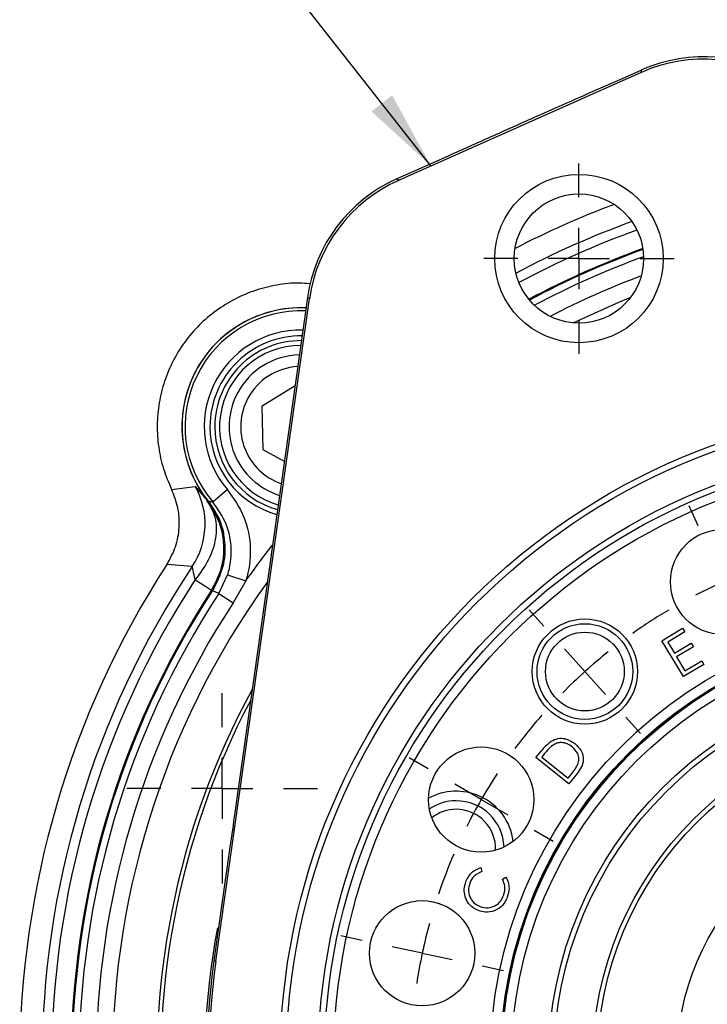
# Model space of a CAD drawing. Header units: inches. Extents: x 0.4 to 16.6, y 0.2 to 10.8.
# Tile 5 of 15: x 2.5 to 3.7, y 6.6 to 8.2. Entities that reach past the tile are written whole.
import ezdxf

# ---------------------------------------------------------------- set-up
doc = ezdxf.new("R2010")
doc.units = ezdxf.units.IN
doc.header["$MEASUREMENT"] = 0
doc.layers.add('SLD-0', color=7, linetype='Continuous', lineweight=25)
doc.dimstyles.new('SLDDIMSTYLE2', dxfattribs={"dimtxt": 0.18, "dimasz": 0.13, "dimexe": 0, "dimexo": 0.0625, "dimgap": 0, "dimtad": 0, "dimtih": 1, "dimtoh": 1, "dimdec": 0, "dimrnd": 1e-09, "dimzin": 0, "dimdsep": 46, "dimtxsty": 'Standard', "dimsah": 1, "dimcen": 0.09, "dimadec": 0, "dimazin": 0, "dimtfac": 0.13, "dimtdec": 0, "dimtofl": 0, "dimtmove": 0, "dimatfit": 3, "dimfxl": 0, "dimfrac": 2, "dimtolj": 1, "dimtzin": 0, "dimarcsym": 0})

# ---------------------------------------------------------------- blocks, each defined once
blk = doc.blocks.new('SW_CENTERMARKSYMBOL_20')
at = {"layer": 'SLD-0', "color": 0}
for p, q in [((0, 0.1), (0, 0.155475)), ((0, 0), (0, 0.05)), ((-0.1, 0), (-0.155475, 0)), ((0, 0), (-0.05, 0)), ((0, 0), (0, -0.05)), ((0, 0), (0.05, 0)), ((0.1, 0), (0.155475, 0)), ((0, -0.1), (0, -0.155475))]:
    blk.add_line(p, q, dxfattribs=at)
blk = doc.blocks.new('SW_CENTERMARKSYMBOL_21')
at = {"layer": 'SLD-0', "color": 0}
for p, q in [((0, 0.1), (0, 0.155475)), ((0, 0), (0, 0.05)), ((-0.1, 0), (-0.155475, 0)), ((0, 0), (-0.05, 0)), ((0, 0), (0, -0.05)), ((0, 0), (0.05, 0)), ((0.1, 0), (0.155475, 0)), ((0, -0.1), (0, -0.155475))]:
    blk.add_line(p, q, dxfattribs=at)
blk = doc.blocks.new('SW_CENTERMARKSYMBOL_24')
at = {"layer": 'SLD-0', "color": 0}
for p, q in [((-0.7398, 0.0914), (-0.7544, 0.1242)), ((-0.9915, -0.0721), (-1.0155, -0.0454)), ((-0.9246, -0.1464), (-0.958, -0.1093)), ((-0.9246, -0.1464), (-0.8911, -0.1836)), ((-0.8577, -0.2208), (-0.8336, -0.2475)), ((-1.1804, -0.3054), (-1.2115, -0.2874)), ((-1.0938, -0.3554), (-1.1371, -0.3304)), ((-1.0938, -0.3554), (-1.0505, -0.3804)), ((-1.0072, -0.4054), (-0.9761, -0.4234)), ((-1.2879, -0.5856), (-1.3231, -0.5781)), ((-1.1901, -0.6064), (-1.239, -0.596)), ((-1.1901, -0.6064), (-1.1412, -0.6168)), ((-1.0923, -0.6272), (-1.0572, -0.6347))]:
    blk.add_line(p, q, dxfattribs=at)
for start, end in [(114, 117.3336), (120.6671, 125.3329), (128.6664, 132), (132, 135.3336), (138.6671, 143.3329), (146.6664, 150), (150, 153.3336), (156.6671, 161.3329), (164.6664, 168), (168, 171.3336)]:
    blk.add_arc((-0.3495, -0.7851), 0.8594, start, end, dxfattribs=at)
blk = doc.blocks.new('SW_CENTERMARKSYMBOL_34')
at = {"layer": 'SLD-0', "color": 0}
for p, q in [((0, 0.1), (0, 0.5101)), ((0, 0), (0, 0.05)), ((-0.1, 0), (-0.5002, 0)), ((0, 0), (-0.05, 0)), ((0, 0), (0, -0.05)), ((0, 0), (0.05, 0)), ((0.1, 0), (0.5067, 0)), ((0, -0.1), (0, -0.5118))]:
    blk.add_line(p, q, dxfattribs=at)

msp = doc.modelspace()

# ---------------------------------------------------------------- linework, layer by layer
at = {"color": 7, "linetype": 'Continuous', "lineweight": 25}
for p, q in [((3.1511, 7.969), (3.5471, 8.1453)), ((3.5205, 8.1371), (3.464, 8.1121)), ((3.5475, 8.1491), (3.5205, 8.1371)), ((3.5471, 8.1453), (3.5475, 8.1491)), ((3.2315, 8.0086), (3.175, 7.9833)), ((3.175, 7.9833), (3.148, 7.9713)), ((3.148, 7.9713), (3.1511, 7.969)), ((2.8528, 6.694), (3.0053, 7.7755)), ((3.0022, 7.7778), (2.8836, 6.9367)), ((3.0053, 7.7755), (3.0022, 7.7778)), ((2.9998, 7.7606), (2.9914, 7.7608)), ((2.928, 7.6009), (2.9819, 7.634)), ((2.9299, 7.5288), (2.928, 7.6009)), ((2.9644, 7.51), (2.9299, 7.5288)), ((2.7804, 7.4642), (2.8189, 7.4691)), ((2.8476, 7.4437), (2.8713, 7.464)), ((2.8141, 7.3383), (2.7728, 7.3418)), ((2.8574, 7.2942), (2.8717, 7.3244)), ((2.8717, 7.3244), (2.9014, 7.3149)), ((2.8499, 7.3008), (2.8454, 7.2996)), ((2.9014, 7.3149), (2.8808, 7.2789)), ((2.8574, 7.2942), (2.8808, 7.2789)), ((3.5807, 7.2171), (3.6143, 7.2373)), ((3.6143, 7.2373), (3.6178, 7.2315)), ((3.6178, 7.2315), (3.5901, 7.2148)), ((3.616, 7.1584), (3.5807, 7.2171)), ((3.5901, 7.2148), (3.6011, 7.1965)), ((3.6011, 7.1965), (3.6286, 7.213)), ((3.632, 7.2073), (3.6045, 7.1907)), ((3.6286, 7.213), (3.632, 7.2073)), ((3.6045, 7.1907), (3.6183, 7.1677)), ((3.6493, 7.1785), (3.616, 7.1584)), ((3.6183, 7.1677), (3.6459, 7.1843)), ((3.6459, 7.1843), (3.6493, 7.1785)), ((3.3751, 7.0262), (3.384, 7.0372)), ((3.3875, 7.0309), (3.3845, 7.0271)), ((3.3845, 7.0271), (3.4276, 6.9924)), ((3.4285, 6.9833), (3.3751, 7.0262)), ((3.4276, 6.9924), (3.4326, 6.9986)), ((3.4422, 7.0002), (3.4285, 6.9833)), ((3.2849, 6.8467), (3.2869, 6.8402)), ((3.3203, 6.8276), (3.3261, 6.8312)), ((3.2143, 6.7889), (3.2174, 6.7879)), ((2.8494, 6.6945), (2.8528, 6.694))]:
    msp.add_line(p, q, dxfattribs=at)
at = {"color": 8, "linetype": 'Continuous', "lineweight": 25}
msp.add_line((2.945, 7.3721), (2.9441, 7.3728), dxfattribs=at)
at = {"color": 8, "linetype": 'Continuous', "lineweight": 25, "flags": 128}
msp.add_lwpolyline([(3.5294, 7.7776), (3.5098, 7.7696), (3.4362, 7.7361)], dxfattribs=at)
at = {"color": 7, "linetype": 'Continuous', "lineweight": 25}
for centre, radius in [((3.4452, 7.8412), 0.1375), ((3.4452, 7.8412), 0.1055), ((4.0299, 6.528), 1.0725), ((4.0299, 6.528), 1.0625), ((4.0299, 6.528), 1.0105), ((4.0299, 6.528), 1.0005), ((4.0299, 6.528), 0.9855), ((3.6804, 7.3131), 0.0859), ((4.0299, 6.528), 0.7296), ((3.4549, 7.1667), 0.0859), ((4.0299, 6.528), 0.7133), ((4.0299, 6.528), 0.7123), ((4.0299, 6.528), 0.711), ((3.4549, 7.1667), 0.0781), ((4.0299, 6.528), 0.6954), ((3.4549, 7.1667), 0.0643), ((4.0299, 6.528), 0.6344), ((4.0299, 6.528), 0.6258), ((4.0299, 6.528), 0.5625), ((4.0299, 6.528), 0.555), ((3.2857, 6.9577), 0.0859), ((4.0299, 6.528), 0.425), ((3.1893, 6.7067), 0.0859)]:
    msp.add_circle(centre, radius, dxfattribs=at)
for centre, radius, start, end in [((4.0299, 6.528), 1.4975, 110.6119, 117.3881), ((4.0299, 6.528), 1.412, 109.8833, 118.1167), ((2.9914, 7.5666), 0.1942, 90, 218.7347), ((2.9914, 7.5665), 0.1406, 89.6734, 180), ((2.9914, 7.5665), 0.1173, 91.2209, 151.5371), ((2.9914, 7.5665), 0.1173, 151.5371, 252.7254), ((2.9914, 7.5665), 0.1406, 180, 254.2729), ((2.71, 7.4076), 0.125, 326.3445, 29.4476), ((4.0299, 6.528), 1.3758, 142.1172, 145.1115), ((4.0299, 6.528), 1.4975, 147.0827, 212.9173), ((4.0299, 6.528), 1.4611, 146.3186, 213.6814), ((4.0299, 6.528), 1.4453, 146.9214, 213.0786), ((4.0299, 6.528), 1.4136, 146.9214, 213.0786), ((4.0299, 6.528), 1.412, 146.9123, 213.0877), ((4.0299, 6.528), 1.4007, 146.8366, 213.1634), ((4.0299, 6.528), 1.3727, 146.8366, 213.1634), ((3.2449, 6.8776), 0.0937, 66, 118.7379), ((3.2449, 6.8776), 0.0938, 7.2621, 66), ((3.2449, 6.8776), 0.0781, 90, 124.0202), ((3.2449, 6.8776), 0.0781, 1.9798, 90), ((3.2449, 6.8776), 0.0642, 90, 128.2773), ((3.2449, 6.8776), 0.0642, 357.7227, 90), ((4.0299, 6.528), 1.1922, 171.9731, 236.0269), ((4.0299, 6.528), 1.1888, 171.9731, 236.0269)]:
    msp.add_arc(centre, radius, start, end, dxfattribs=at)
at = {"color": 8, "linetype": 'Continuous', "lineweight": 25}
for centre, radius, start, end in [((4.0299, 6.528), 1.4611, 109.9352, 118.0648), ((4.0299, 6.528), 1.4453, 109.8179, 118.1821), ((4.0299, 6.528), 1.4136, 109.8696, 118.1304), ((4.0299, 6.528), 1.412, 109.8835, 118.1165), ((4.0299, 6.528), 1.4007, 110.0079, 117.9921), ((4.0299, 6.528), 1.3727, 110.6041, 117.3959), ((2.9914, 7.5666), 0.1942, 87.5204, 218.7347), ((2.9914, 7.5666), 0.1891, 87.6694, 220.5021), ((2.9914, 7.5666), 0.1579, 88.8011, 220.5021), ((2.9914, 7.5665), 0.1484, 89.2659, 180), ((2.9914, 7.5665), 0.1328, 90.1294, 253.8169), ((2.9914, 7.5665), 0.0983, 93.0299, 151.5371), ((2.9914, 7.5665), 0.0983, 151.5371, 250.9164), ((2.9914, 7.5665), 0.1484, 180, 254.6804), ((4.0299, 6.528), 1.3461, 144.3028, 217.8828), ((4.0299, 6.528), 1.2734, 151.3983, 220.3419), ((4.0299, 6.528), 1.2673, 152.1443, 220.3419), ((4.0299, 6.528), 1.1954, 169.374, 237.8055)]:
    msp.add_arc(centre, radius, start, end, dxfattribs=at)
at = {"color": 7, "linetype": 'Continuous', "lineweight": 25}
for centre, major_axis, ratio, start_param, end_param in [((3.6488, 7.9168), (-0.0217, -0.2491), 0.999801, 2.635766, 3.647419), ((3.6491, 7.9207), (0.0217, 0.2491), 0.999851, 5.777359, 6.789012), ((3.2498, 7.7429), (0.1997, -0.1505), 0.999851, 2.635766, 3.647419), ((3.2529, 7.7405), (0.1997, -0.1505), 0.999801, 2.635766, 3.647419)]:
    msp.add_ellipse(centre, major_axis=major_axis, ratio=ratio, start_param=start_param, end_param=end_param, dxfattribs=at)
for points, knots in [([(3.464, 8.1121), (3.4486, 8.1053), (3.4178, 8.0917), (3.3634, 8.0675), (3.3009, 8.0397), (3.2547, 8.019), (3.2315, 8.0086)], [0, 0, 0, 0, 0.1993024, 0.4004372, 0.6984672, 1, 1, 1, 1]), ([(3.0067, 7.7999), (3.0007, 7.8004), (2.9825, 7.802), (2.9522, 7.7986), (2.917, 7.79), (2.8835, 7.7758), (2.8525, 7.7567), (2.8249, 7.7331), (2.8012, 7.7054), (2.7821, 7.6745), (2.768, 7.641), (2.7592, 7.6057), (2.7559, 7.5695), (2.7584, 7.5332), (2.766, 7.4976), (2.7756, 7.4753), (2.7804, 7.4642)], [0, 0, 0, 0, 0.037387, 0.111434, 0.185481, 0.259529, 0.333576, 0.407623, 0.48167, 0.555717, 0.629764, 0.703811, 0.777859, 0.851906, 0.925953, 1, 1, 1, 1]), ([(2.7728, 7.3418), (2.778, 7.3512), (2.7883, 7.37), (2.7939, 7.402), (2.7922, 7.4344), (2.7843, 7.4543), (2.7804, 7.4642)], [0, 0, 0, 0, 0.249775, 0.500106, 0.750451, 1, 1, 1, 1]), ([(2.8189, 7.4691), (2.8199, 7.4681), (2.822, 7.4661), (2.8331, 7.4523), (2.8386, 7.4454)], [0, 0, 0, 0, 0.500346, 1, 1, 1, 1]), ([(2.8713, 7.464), (2.8814, 7.4495), (2.9017, 7.4205), (2.9116, 7.3674), (2.9068, 7.3319), (2.9015, 7.3151), (2.9014, 7.3149)], [0, 0, 0, 0, 0.332453, 0.664935, 0.996731, 1, 1, 1, 1]), ([(2.8386, 7.4454), (2.8435, 7.4369), (2.8536, 7.4193), (2.8538, 7.3849), (2.8428, 7.3489), (2.8267, 7.3273), (2.8189, 7.3168)], [0, 0, 0, 0, 0.243136, 0.5, 0.756864, 1, 1, 1, 1]), ([(2.8454, 7.2996), (2.8514, 7.3108), (2.8636, 7.3338), (2.8671, 7.3707), (2.861, 7.4099), (2.847, 7.4321), (2.8386, 7.4454)], [0, 0, 0, 0, 0.243881, 0.500124, 0.699654, 1, 1, 1, 1]), ([(2.8399, 7.4451), (2.8478, 7.4333), (2.8587, 7.4171), (2.8634, 7.3984), (2.8646, 7.3933)], [0, 0, 0, 0, 0.729749, 1, 1, 1, 1]), ([(2.8399, 7.4451), (2.8414, 7.4448), (2.8439, 7.4443), (2.8465, 7.4439), (2.8476, 7.4437)], [0, 0, 0, 0, 0.576727, 1, 1, 1, 1]), ([(2.8402, 7.4453), (2.8481, 7.4334), (2.8593, 7.4168), (2.8639, 7.3975), (2.8653, 7.3919)], [0, 0, 0, 0, 0.71275, 1, 1, 1, 1]), ([(2.8717, 7.3244), (2.8718, 7.3246), (2.8761, 7.338), (2.8799, 7.3664), (2.8719, 7.4089), (2.8557, 7.4321), (2.8476, 7.4437)], [0, 0, 0, 0, 0.003267, 0.334916, 0.667383, 1, 1, 1, 1]), ([(2.8657, 7.386), (2.866, 7.3837), (2.8682, 7.3675), (2.8664, 7.3363), (2.8534, 7.3113), (2.8469, 7.2988)], [0, 0, 0, 0, 0.07803, 0.53902, 1, 1, 1, 1]), ([(2.8646, 7.3933), (2.8647, 7.3933), (2.8651, 7.3907), (2.8654, 7.3884), (2.8657, 7.386)], [0, 0, 0, 0, 0.020091, 1, 1, 1, 1]), ([(2.8189, 7.3168), (2.8176, 7.3223), (2.8157, 7.3305), (2.8147, 7.3374), (2.8143, 7.338), (2.8141, 7.3383)], [0, 0, 0, 0, 0.497936, 0.748079, 1, 1, 1, 1]), ([(2.8574, 7.2942), (2.8558, 7.2949), (2.8523, 7.2964), (2.8488, 7.298), (2.8469, 7.2988)], [0, 0, 0, 0, 0.450353, 1, 1, 1, 1]), ([(3.384, 7.0372), (3.3867, 7.0405), (3.3914, 7.0464), (3.3973, 7.051), (3.3999, 7.053)], [0, 0, 0, 0, 0.560455, 1, 1, 1, 1]), ([(3.4023, 7.0462), (3.3993, 7.0435), (3.3939, 7.0389), (3.3895, 7.0333), (3.3875, 7.0309)], [0, 0, 0, 0, 0.559547, 1, 1, 1, 1]), ([(3.3999, 7.053), (3.4035, 7.0548), (3.4105, 7.0582), (3.4249, 7.0579), (3.4335, 7.0524), (3.4387, 7.0491)], [0, 0, 0, 0, 0.280421, 0.560875, 1, 1, 1, 1]), ([(3.4344, 7.0436), (3.4317, 7.0455), (3.4264, 7.0492), (3.4173, 7.0511), (3.4089, 7.05), (3.4045, 7.0474), (3.4023, 7.0462)], [0, 0, 0, 0, 0.2801975, 0.5598166, 0.7798228, 1, 1, 1, 1]), ([(3.4435, 7.015), (3.4443, 7.018), (3.4458, 7.0238), (3.4433, 7.0347), (3.4378, 7.0403), (3.4344, 7.0436)], [0, 0, 0, 0, 0.280487, 0.560897, 1, 1, 1, 1]), ([(3.4387, 7.0491), (3.4424, 7.0454), (3.4498, 7.0381), (3.4535, 7.0232), (3.4496, 7.01), (3.4446, 7.0035), (3.4422, 7.0002)], [0, 0, 0, 0, 0.280015, 0.559081, 0.778805, 1, 1, 1, 1]), ([(3.4326, 6.9986), (3.4349, 7.0015), (3.439, 7.0066), (3.4421, 7.0125), (3.4435, 7.015)], [0, 0, 0, 0, 0.560436, 1, 1, 1, 1]), ([(2.8836, 6.9367), (2.8809, 6.9178), (2.8695, 6.8371), (2.8581, 6.7564), (2.8494, 6.6945)], [0, 0, 0, 0, 0.233345, 1, 1, 1, 1]), ([(3.2607, 6.8237), (3.2637, 6.8297), (3.2691, 6.8403), (3.2801, 6.8448), (3.2849, 6.8467)], [0, 0, 0, 0, 0.559484, 1, 1, 1, 1]), ([(3.2869, 6.8402), (3.2819, 6.8379), (3.2731, 6.8339), (3.2689, 6.8252), (3.2671, 6.8214)], [0, 0, 0, 0, 0.55864, 1, 1, 1, 1]), ([(3.281, 6.7764), (3.2761, 6.7789), (3.2665, 6.7839), (3.2591, 6.7976), (3.2571, 6.8115), (3.2595, 6.8196), (3.2607, 6.8237)], [0, 0, 0, 0, 0.279485, 0.559093, 0.779374, 1, 1, 1, 1]), ([(3.2671, 6.8214), (3.266, 6.8171), (3.2639, 6.8086), (3.2675, 6.7964), (3.2747, 6.7874), (3.281, 6.7844), (3.2841, 6.7829)], [0, 0, 0, 0, 0.279712, 0.559305, 0.779563, 1, 1, 1, 1]), ([(3.3223, 6.801), (3.3236, 6.8061), (3.3258, 6.8153), (3.322, 6.8238), (3.3203, 6.8276)], [0, 0, 0, 0, 0.558754, 1, 1, 1, 1]), ([(3.3261, 6.8312), (3.3275, 6.8283), (3.3303, 6.8226), (3.3318, 6.8111), (3.3296, 6.8031), (3.3283, 6.7983)], [0, 0, 0, 0, 0.2802502, 0.5605914, 1, 1, 1, 1]), ([(3.2841, 6.7829), (3.2884, 6.7818), (3.2971, 6.7796), (3.3092, 6.784), (3.3179, 6.7915), (3.3209, 6.7978), (3.3223, 6.801)], [0, 0, 0, 0, 0.279578, 0.559068, 0.779358, 1, 1, 1, 1]), ([(3.3283, 6.7983), (3.3256, 6.7927), (3.3209, 6.7829), (3.3112, 6.778), (3.307, 6.7759)], [0, 0, 0, 0, 0.559812, 1, 1, 1, 1]), ([(3.307, 6.7759), (3.3021, 6.7747), (3.2933, 6.7726), (3.2848, 6.7752), (3.281, 6.7764)], [0, 0, 0, 0, 0.559054, 1, 1, 1, 1])]:
    msp.add_open_spline(points, degree=3, knots=knots, dxfattribs=at)
msp.add_open_spline([(2.8189, 7.3168), (2.8263, 7.312), (2.8413, 7.3023), (2.844, 7.3005), (2.8454, 7.2996)], degree=3, dxfattribs=at)

# ---------------------------------------------------------------- block references
at = {"layer": 'SLD-0', "color": 7}
for name, p in [('SW_CENTERMARKSYMBOL_20', (3.4452, 7.8412)), ('SW_CENTERMARKSYMBOL_24', (4.3795, 7.3131)), ('SW_CENTERMARKSYMBOL_21', (2.863, 6.976)), ('SW_CENTERMARKSYMBOL_34', (4.0299, 6.528))]:
    msp.add_blockref(name, p, dxfattribs=at)

# ---------------------------------------------------------------- leaders
msp.add_leader([(3.2037, 7.9924), (2.9022, 8.3765), (2.6522, 8.3765)], dimstyle='SLDDIMSTYLE2', dxfattribs=at)

doc.saveas('drawing.dxf')
